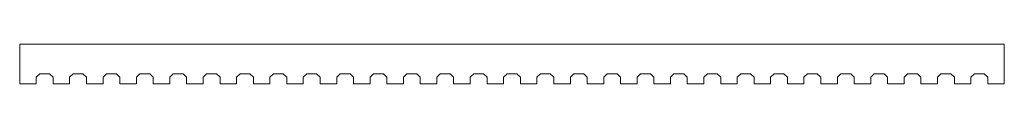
# Model space of a CAD drawing. Header units: millimetres. Extents: x -75 to 125, y 30 to 38.
import ezdxf

# ---------------------------------------------------------------- set-up
doc = ezdxf.new("R2010")
doc.units = ezdxf.units.MM

msp = doc.modelspace()

# ---------------------------------------------------------------- linework, layer by layer
at = {"color": 7, "linetype": 'Continuous', "lineweight": 15}
for p, q in [((-75, 37.73), (125, 37.73)), ((-75, 37.73), (-75, 29.73)), ((125, 37.73), (125, 29.73)), ((-70.92, 31.73), (-71.63, 31.02)), ((-71.63, 31.02), (-71.63, 29.73)), ((-68.92, 31.73), (-70.92, 31.73)), ((-68.92, 31.73), (-68.21, 31.02)), ((-68.21, 31.02), (-68.21, 29.73)), ((-64.14, 31.73), (-64.85, 31.02)), ((-64.85, 31.02), (-64.85, 29.73)), ((-62.14, 31.73), (-64.14, 31.73)), ((-62.14, 31.73), (-61.43, 31.02)), ((-61.43, 31.02), (-61.43, 29.73)), ((-57.36, 31.73), (-58.07, 31.02)), ((-58.07, 31.02), (-58.07, 29.73)), ((-55.36, 31.73), (-57.36, 31.73)), ((-55.36, 31.73), (-54.65, 31.02)), ((-54.65, 31.02), (-54.65, 29.73)), ((-50.58, 31.73), (-51.29, 31.02)), ((-51.29, 31.02), (-51.29, 29.73)), ((-48.58, 31.73), (-50.58, 31.73)), ((-48.58, 31.73), (-47.87, 31.02)), ((-47.87, 31.02), (-47.87, 29.73)), ((-43.8, 31.73), (-44.51, 31.02)), ((-44.51, 31.02), (-44.51, 29.73)), ((-41.8, 31.73), (-43.8, 31.73)), ((-41.8, 31.73), (-41.09, 31.02)), ((-41.09, 31.02), (-41.09, 29.73)), ((-37.02, 31.73), (-37.73, 31.02)), ((-37.73, 31.02), (-37.73, 29.73)), ((-35.02, 31.73), (-37.02, 31.73)), ((-35.02, 31.73), (-34.31, 31.02)), ((-34.31, 31.02), (-34.31, 29.73)), ((-30.24, 31.73), (-30.95, 31.02)), ((-30.95, 31.02), (-30.95, 29.73)), ((-28.24, 31.73), (-30.24, 31.73)), ((-28.24, 31.73), (-27.53, 31.02)), ((-27.53, 31.02), (-27.53, 29.73)), ((-23.46, 31.73), (-24.17, 31.02)), ((-24.17, 31.02), (-24.17, 29.73)), ((-21.46, 31.73), (-23.46, 31.73)), ((-21.46, 31.73), (-20.75, 31.02)), ((-20.75, 31.02), (-20.75, 29.73)), ((-16.68, 31.73), (-17.39, 31.02)), ((-17.39, 31.02), (-17.39, 29.73)), ((-14.68, 31.73), (-16.68, 31.73)), ((-14.68, 31.73), (-13.97, 31.02)), ((-13.97, 31.02), (-13.97, 29.73)), ((-9.9, 31.73), (-10.61, 31.02)), ((-10.61, 31.02), (-10.61, 29.73)), ((-7.9, 31.73), (-9.9, 31.73)), ((-7.9, 31.73), (-7.19, 31.02)), ((-7.19, 31.02), (-7.19, 29.73)), ((-3.12, 31.73), (-3.83, 31.02)), ((-3.83, 31.02), (-3.83, 29.73)), ((-1.12, 31.73), (-3.12, 31.73)), ((-1.12, 31.73), (-0.41, 31.02)), ((-0.41, 31.02), (-0.41, 29.73)), ((3.66, 31.73), (2.95, 31.02)), ((2.95, 31.02), (2.95, 29.73)), ((5.66, 31.73), (3.66, 31.73)), ((5.66, 31.73), (6.37, 31.02)), ((6.37, 31.02), (6.37, 29.73)), ((10.44, 31.73), (9.73, 31.02)), ((9.73, 31.02), (9.73, 29.73)), ((12.44, 31.73), (10.44, 31.73)), ((12.44, 31.73), (13.15, 31.02)), ((13.15, 31.02), (13.15, 29.73)), ((17.22, 31.73), (16.51, 31.02)), ((16.51, 31.02), (16.51, 29.73)), ((19.22, 31.73), (17.22, 31.73)), ((19.22, 31.73), (19.93, 31.02)), ((19.93, 31.02), (19.93, 29.73)), ((24, 31.73), (23.29, 31.02)), ((23.29, 31.02), (23.29, 29.73)), ((26, 31.73), (24, 31.73)), ((26, 31.73), (26.71, 31.02)), ((26.71, 31.02), (26.71, 29.73)), ((30.78, 31.73), (30.07, 31.02)), ((30.07, 31.02), (30.07, 29.73)), ((32.78, 31.73), (30.78, 31.73)), ((32.78, 31.73), (33.49, 31.02)), ((33.49, 31.02), (33.49, 29.73)), ((37.56, 31.73), (36.85, 31.02)), ((36.85, 31.02), (36.85, 29.73)), ((39.56, 31.73), (37.56, 31.73)), ((39.56, 31.73), (40.27, 31.02)), ((40.27, 31.02), (40.27, 29.73)), ((44.34, 31.73), (43.63, 31.02)), ((43.63, 31.02), (43.63, 29.73)), ((46.34, 31.73), (44.34, 31.73)), ((46.34, 31.73), (47.05, 31.02)), ((47.05, 31.02), (47.05, 29.73)), ((51.12, 31.73), (50.41, 31.02)), ((50.41, 31.02), (50.41, 29.73)), ((53.12, 31.73), (51.12, 31.73)), ((53.12, 31.73), (53.83, 31.02)), ((53.83, 31.02), (53.83, 29.73)), ((57.9, 31.73), (57.19, 31.02)), ((57.19, 31.02), (57.19, 29.73)), ((59.9, 31.73), (57.9, 31.73)), ((59.9, 31.73), (60.61, 31.02)), ((60.61, 31.02), (60.61, 29.73)), ((64.68, 31.73), (63.97, 31.02)), ((63.97, 31.02), (63.97, 29.73)), ((66.68, 31.73), (64.68, 31.73)), ((66.68, 31.73), (67.39, 31.02)), ((67.39, 31.02), (67.39, 29.73)), ((71.46, 31.73), (70.75, 31.02)), ((70.75, 31.02), (70.75, 29.73)), ((73.46, 31.73), (71.46, 31.73)), ((73.46, 31.73), (74.17, 31.02)), ((74.17, 31.02), (74.17, 29.73)), ((78.24, 31.73), (77.53, 31.02)), ((77.53, 31.02), (77.53, 29.73)), ((80.24, 31.73), (78.24, 31.73)), ((80.24, 31.73), (80.95, 31.02)), ((80.95, 31.02), (80.95, 29.73)), ((85.02, 31.73), (84.31, 31.02)), ((84.31, 31.02), (84.31, 29.73)), ((87.02, 31.73), (85.02, 31.73)), ((87.02, 31.73), (87.73, 31.02)), ((87.73, 31.02), (87.73, 29.73)), ((91.8, 31.73), (91.09, 31.02)), ((91.09, 31.02), (91.09, 29.73)), ((93.8, 31.73), (91.8, 31.73)), ((93.8, 31.73), (94.51, 31.02)), ((94.51, 31.02), (94.51, 29.73)), ((98.58, 31.73), (97.87, 31.02)), ((97.87, 31.02), (97.87, 29.73)), ((100.58, 31.73), (98.58, 31.73)), ((100.58, 31.73), (101.29, 31.02)), ((101.29, 31.02), (101.29, 29.73)), ((105.36, 31.73), (104.65, 31.02)), ((104.65, 31.02), (104.65, 29.73)), ((107.36, 31.73), (105.36, 31.73)), ((107.36, 31.73), (108.07, 31.02)), ((108.07, 31.02), (108.07, 29.73)), ((112.14, 31.73), (111.43, 31.02)), ((111.43, 31.02), (111.43, 29.73)), ((114.14, 31.73), (112.14, 31.73)), ((114.14, 31.73), (114.85, 31.02)), ((114.85, 31.02), (114.85, 29.73)), ((118.92, 31.73), (118.21, 31.02)), ((118.21, 31.02), (118.21, 29.73)), ((120.92, 31.73), (118.92, 31.73)), ((120.92, 31.73), (121.63, 31.02)), ((121.63, 31.02), (121.63, 29.73)), ((-75, 29.73), (-71.63, 29.73)), ((-68.21, 29.73), (-64.85, 29.73)), ((-61.43, 29.73), (-58.07, 29.73)), ((-54.65, 29.73), (-51.29, 29.73)), ((-47.87, 29.73), (-44.51, 29.73)), ((-41.09, 29.73), (-37.73, 29.73)), ((-34.31, 29.73), (-30.95, 29.73)), ((-27.53, 29.73), (-24.17, 29.73)), ((-20.75, 29.73), (-17.39, 29.73)), ((-13.97, 29.73), (-10.61, 29.73)), ((-7.19, 29.73), (-3.83, 29.73)), ((-0.41, 29.73), (2.95, 29.73)), ((6.37, 29.73), (9.73, 29.73)), ((13.15, 29.73), (16.51, 29.73)), ((19.93, 29.73), (23.29, 29.73)), ((26.71, 29.73), (30.07, 29.73)), ((33.49, 29.73), (36.85, 29.73)), ((40.27, 29.73), (43.63, 29.73)), ((47.05, 29.73), (50.41, 29.73)), ((53.83, 29.73), (57.19, 29.73)), ((60.61, 29.73), (63.97, 29.73)), ((67.39, 29.73), (70.75, 29.73)), ((74.17, 29.73), (77.53, 29.73)), ((80.95, 29.73), (84.31, 29.73)), ((87.73, 29.73), (91.09, 29.73)), ((94.51, 29.73), (97.87, 29.73)), ((101.29, 29.73), (104.65, 29.73)), ((108.07, 29.73), (111.43, 29.73)), ((114.85, 29.73), (118.21, 29.73)), ((121.63, 29.73), (125, 29.73))]:
    msp.add_line(p, q, dxfattribs=at)

doc.saveas('drawing.dxf')
